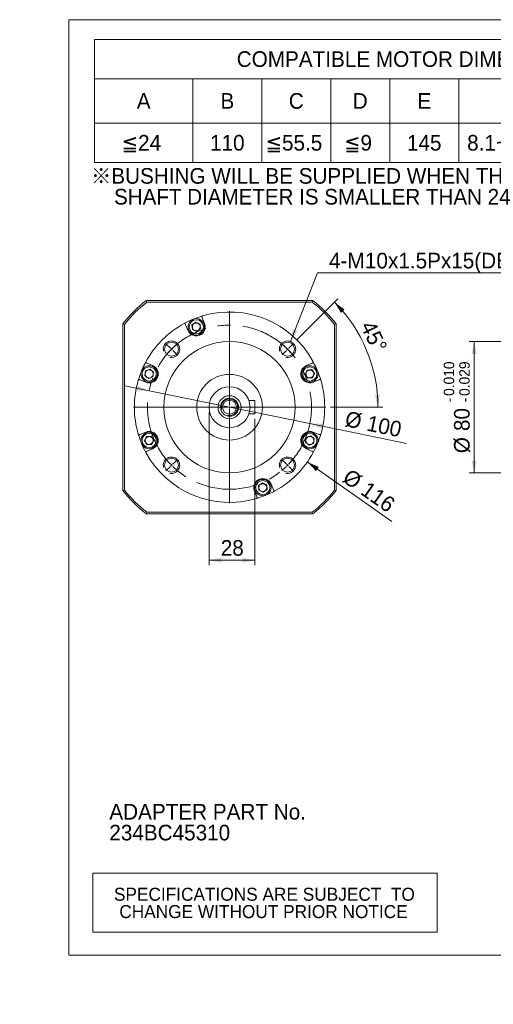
# Model space of a CAD drawing. Header units: millimetres. Extents: x 0 to 861, y 0 to 600.
# Tile 1 of 4: x 0 to 289, y 0 to 600. Entities that reach past the tile are written whole.
import ezdxf

# ---------------------------------------------------------------- set-up
doc = ezdxf.new("R2010")
doc.units = ezdxf.units.MM
doc.header["$LTSCALE"] = 3
doc.linetypes.add('CENTERX2', pattern=[20.32, 12.7, -2.54, 2.54, -2.54])
doc.linetypes.add('HIDDEN', pattern=[1.905, 1.27, -0.635])
doc.styles.add('SLDTEXTSTYLE0', font='ARIAL.TTF', dxfattribs={"width": 0.948})
doc.styles.add('SLDTEXTSTYLE4', font='ARIAL.TTF', dxfattribs={"width": 0.948, "bigfont": 'bigfont'})
doc.styles.add('SLDTEXTSTYLE5', font='MINGLIU.TTC', dxfattribs={"bigfont": 'bigfont'})
doc.dimstyles.new('SLDDIMSTYLE0', dxfattribs={"dimtxt": 9.245947, "dimasz": 7.5, "dimexe": 0, "dimexo": 0.0625, "dimgap": 2.311487, "dimtad": 1, "dimdec": 4, "dimrnd": 1e-09, "dimzin": 12, "dimdsep": 46, "dimtxsty": 'SLDTEXTSTYLE0', "dimsah": 1, "dimcen": 0.09, "dimadec": 0, "dimazin": 0, "dimtfac": 1, "dimtdec": 4, "dimtmove": 0, "dimatfit": 3, "dimfxl": 0, "dimtolj": 1, "dimtzin": 12, "dimarcsym": 0})
doc.dimstyles.new('SLDDIMSTYLE1', dxfattribs={"dimtxt": 9.245947, "dimasz": 7.5, "dimexe": 0, "dimexo": 0.0625, "dimgap": 2.311487, "dimtad": 1, "dimdec": 4, "dimrnd": 1e-09, "dimzin": 12, "dimdsep": 46, "dimtxsty": 'SLDTEXTSTYLE0', "dimsah": 1, "dimcen": 0.09, "dimadec": 0, "dimazin": 0, "dimtfac": 1, "dimtdec": 4, "dimtofl": 0, "dimtmove": 0, "dimatfit": 3, "dimfxl": 0, "dimtolj": 1, "dimtzin": 12, "dimarcsym": 0})
doc.dimstyles.new('SLDDIMSTYLE2', dxfattribs={"dimtxt": 9.245947, "dimasz": 7.5, "dimexe": 0, "dimexo": 0.0625, "dimgap": 2.311487, "dimtad": 1, "dimdec": 4, "dimlfac": 3, "dimzin": 12, "dimdsep": 46, "dimtxsty": 'SLDTEXTSTYLE0', "dimsah": 1, "dimcen": 0.09, "dimadec": 4, "dimazin": 0, "dimtfac": 1, "dimtdec": 4, "dimtofl": 0, "dimtmove": 0, "dimatfit": 3, "dimfxl": 0, "dimtolj": 1, "dimtzin": 12, "dimarcsym": 0})
doc.dimstyles.new('SLDDIMSTYLE3', dxfattribs={"dimtxt": 9.245947, "dimasz": 7.5, "dimexe": 0, "dimexo": 0.0625, "dimgap": 2.311487, "dimtad": 0, "dimtih": 1, "dimtoh": 1, "dimdec": 4, "dimrnd": 1e-09, "dimzin": 12, "dimdsep": 46, "dimtxsty": 'SLDTEXTSTYLE0', "dimblk1": 'NONE', "dimblk2": 'NONE', "dimsah": 1, "dimcen": 0.09, "dimadec": 0, "dimazin": 0, "dimtfac": 1, "dimtdec": 4, "dimtmove": 0, "dimatfit": 3, "dimldrblk": 'NONE', "dimfxl": 0, "dimtolj": 1, "dimtzin": 12, "dimarcsym": 0})
doc.dimstyles.new('SLDDIMSTYLE4', dxfattribs={"dimtxt": 9.245947, "dimasz": 7.5, "dimexe": 0, "dimexo": 0.0625, "dimgap": 2.311487, "dimtad": 1, "dimdec": 4, "dimrnd": 1e-09, "dimzin": 12, "dimdsep": 46, "dimtxsty": 'SLDTEXTSTYLE0', "dimblk1": 'NONE', "dimblk2": 'NONE', "dimsah": 1, "dimcen": 0.09, "dimadec": 0, "dimazin": 0, "dimtfac": 1, "dimtdec": 4, "dimtofl": 0, "dimtmove": 0, "dimatfit": 3, "dimldrblk": 'NONE', "dimfxl": 0, "dimtolj": 1, "dimtzin": 12, "dimarcsym": 0})
doc.dimstyles.new('SLDDIMSTYLE6', dxfattribs={"dimtxt": 9.245947, "dimasz": 7.5, "dimexe": 0, "dimexo": 0.0625, "dimgap": 2.311487, "dimtad": 1, "dimdec": 4, "dimrnd": 1e-09, "dimzin": 12, "dimdsep": 46, "dimtxsty": 'SLDTEXTSTYLE0', "dimsah": 1, "dimcen": 0.09, "dimadec": 0, "dimazin": 0, "dimtol": 1, "dimtp": -0.01, "dimtm": 0.029, "dimtfac": 1, "dimtdec": 3, "dimtofl": 0, "dimtmove": 0, "dimatfit": 3, "dimfxl": 0, "dimtolj": 1, "dimtzin": 0, "dimarcsym": 0})

# ---------------------------------------------------------------- blocks, each defined once
blk = doc.blocks.new('SW_NOTE_0')
at = {"color": 0, "linetype": 'Continuous', "lineweight": 0, "char_height": 9.525, "attachment_point": 1, "style": 'SLDTEXTSTYLE0'}
for s, insert in [('ADAPTER PART No.', (0, 12.28)), ('234BC45310', (0, -0.42))]:
    blk.add_mtext(s, dxfattribs=dict(at, insert=insert))
blk = doc.blocks.new('SW_NOTE_1')
at = {"color": 0, "linetype": 'Continuous', "lineweight": 0, "char_height": 9.525, "attachment_point": 1}
for s, insert, style in [('\\M+181A6BUSHING WILL BE SUPPLIED WHEN THE MOTOR', (0, 12.28), 'SLDTEXTSTYLE4'), ('    SHAFT DIAMETER IS SMALLER THAN 24', (0, -0.42), 'SLDTEXTSTYLE0')]:
    blk.add_mtext(s, dxfattribs=dict(at, insert=insert, style=style))
blk = doc.blocks.new('SW_TABLEANNOTATION_0')
at = {"color": 0, "linetype": 'Continuous', "lineweight": 0}
for p, q in [((0, 0), (0, -75)), ((389.99, 0), (0, 0)), ((389.99, -75), (389.99, 0)), ((0, -24), (389.99, -24)), ((60, -24), (60, -75)), ((102, -24), (102, -75)), ((144, -24), (144, -75)), ((180, -24), (180, -75)), ((221.99, -24), (221.99, -75)), ((281.99, -24), (281.99, -75)), ((335.99, -24), (335.99, -75)), ((0, -51), (389.99, -51)), ((0, -75), (389.99, -75))]:
    blk.add_line(p, q, dxfattribs=at)
at = {"color": 0, "linetype": 'Continuous', "lineweight": 0, "attachment_point": 1}
for s, insert, char_height, style in [('COMPATIBLE MOTOR DIMENSIONS', (86.69, -7.26), 9.525, 'SLDTEXTSTYLE0'), ('A', (25.77, -32.76), 9.52, 'SLDTEXTSTYLE0'), ('B', (76.77, -32.76), 9.52, 'SLDTEXTSTYLE0'), ('C', (118.41, -32.76), 9.52, 'SLDTEXTSTYLE0'), ('D', (157.41, -32.76), 9.52, 'SLDTEXTSTYLE0'), ('E', (196.76, -32.76), 9.52, 'SLDTEXTSTYLE0'), ('F', (248.11, -32.76), 9.52, 'SLDTEXTSTYLE0'), ('H', (304.4, -32.76), 9.52, 'SLDTEXTSTYLE0'), ('L', (359.46, -32.76), 9.52, 'SLDTEXTSTYLE0'), ('\\M+1818524', (16.59, -58.26), 9.525, 'SLDTEXTSTYLE4'), ('110', (70.42, -58.26), 9.525, 'SLDTEXTSTYLE0'), ('\\M+1818555.5', (104.3, -58.26), 9.525, 'SLDTEXTSTYLE4'), ('\\M+181859', (152.12, -58.26), 9.525, 'SLDTEXTSTYLE4'), ('145', (190.41, -58.26), 9.525, 'SLDTEXTSTYLE0'), ('8.1~10.0', (227.11, -58.26), 9.525, 'SLDTEXTSTYLE0'), ('120~140', (284.11, -58.26), 9.525, 'SLDTEXTSTYLE0'), ('\\M+18186', (342.88, -58.64), 9.525, 'SLDTEXTSTYLE5'), ('C-10', (355.58, -58.43), 9.525, 'SLDTEXTSTYLE0')]:
    blk.add_mtext(s, dxfattribs=dict(at, insert=insert, char_height=char_height, style=style))
blk = doc.blocks.new('SW_TABLEANNOTATION_1')
at = {"color": 0, "linetype": 'Continuous', "lineweight": 0}
for p, q in [((0, 0), (0, -36)), ((210, 0), (0, 0)), ((210, -36), (210, 0)), ((0, -36), (210, -36))]:
    blk.add_line(p, q, dxfattribs=at)
at = {"color": 0, "linetype": 'Continuous', "lineweight": 0, "char_height": 7.9375, "attachment_point": 1, "style": 'SLDTEXTSTYLE0'}
for s, insert in [(' SPECIFICATIONS ARE SUBJECT  TO ', (10.04, -8.88)), ('CHANGE WITHOUT PRIOR NOTICE', (16.22, -19.46))]:
    blk.add_mtext(s, dxfattribs=dict(at, insert=insert))
blk = doc.blocks.new('*D10')
at = {"color": 7, "linetype": 'Continuous', "lineweight": 0}
for p, q in [((78.9, 373.86), (64.2, 376.86)), ((176.88, 353.86), (78.9, 373.86)), ((176.88, 353.86), (235.77, 341.83))]:
    blk.add_line(p, q, dxfattribs=at)
for points in [[(78.9, 373.86), (71.85, 376.83), (71.25, 373.89)], [(176.88, 353.86), (183.93, 350.89), (184.53, 353.83)]]:
    blk.add_solid(points, dxfattribs=at)
at = {"color": 7, "linetype": 'Continuous', "lineweight": 0, "char_height": 9.525, "attachment_point": 1, "rotation": 348.4632, "style": 'SLDTEXTSTYLE0'}
for s, insert in [('%%c', (199.61, 361.72)), ('100', (212.83, 359.03))]:
    blk.add_mtext(s, dxfattribs=dict(at, insert=insert))
blk = doc.blocks.new('*D11')
at = {"color": 7, "linetype": 'Continuous', "lineweight": 0}
for p, q in [((115.39, 360.86), (115.39, 267.61)), ((143.39, 356.86), (143.39, 267.61)), ((115.39, 270.61), (143.39, 270.61))]:
    blk.add_line(p, q, dxfattribs=at)
for points in [[(115.39, 270.61), (122.89, 269.11), (122.89, 272.11)], [(143.39, 270.61), (135.89, 272.11), (135.89, 269.11)]]:
    blk.add_solid(points, dxfattribs=at)
at = {"color": 7, "linetype": 'Continuous', "lineweight": 0, "insert": (122.54, 282.89), "char_height": 9.525, "attachment_point": 1, "style": 'SLDTEXTSTYLE0'}
blk.add_mtext('28', dxfattribs=at)
blk = doc.blocks.new('*D12')
at = {"color": 7, "linetype": 'Continuous', "lineweight": 0}
for p, q in [((168.72, 404.69), (193.98, 429.95)), ((189.39, 363.86), (221.36, 363.86))]:
    blk.add_line(p, q, dxfattribs=at)
blk.add_arc((127.89, 363.86), 90.47, 0, 45, dxfattribs=at)
for points in [[(191.86, 427.83), (195.84, 421.3), (198.04, 423.33)], [(218.36, 363.86), (219.55, 371.41), (216.55, 371.29)]]:
    blk.add_solid(points, dxfattribs=at)
at = {"color": 7, "linetype": 'Continuous', "lineweight": 0, "insert": (216.01, 417.57), "char_height": 9.525, "attachment_point": 1, "rotation": 296.02926, "style": 'SLDTEXTSTYLE0'}
blk.add_mtext('45°', dxfattribs=at)
blk = doc.blocks.new('*D14')
at = {"color": 7, "linetype": 'Continuous', "lineweight": 0}
blk.add_line((181.5, 445.68), (337.2, 445.68), dxfattribs=at)
at = {"color": 7, "linetype": 'Continuous', "lineweight": 0, "char_height": 9.525, "attachment_point": 1, "style": 'SLDTEXTSTYLE0'}
for s, insert in [('4-M', (188.52, 457.96)), ('10', (210.38, 457.96)), ('x1.5Px15(DEPTH.)', (224.49, 457.96))]:
    blk.add_mtext(s, dxfattribs=dict(at, insert=insert))
blk = doc.blocks.new('_NONE')
blk = doc.blocks.new('*D15')
at = {"color": 7, "linetype": 'Continuous', "lineweight": 0, "char_height": 9.525, "attachment_point": 1, "rotation": 324.8507, "style": 'SLDTEXTSTYLE0'}
for s, insert in [('%%c', (201.54, 326.89)), ('116', (212.57, 319.13))]:
    blk.add_mtext(s, dxfattribs=dict(at, insert=insert))
blk = doc.blocks.new('SW_CENTERMARKSYMBOL_0')
at = {"color": 0, "linetype": 'Continuous', "lineweight": 0}
for p, q in [((0, 1), (0, 58.5)), ((-1, 0), (-58.5, 0)), ((0, 0), (-0.5, 0)), ((0, 0), (0, 0.5)), ((0, 0), (0, -0.5)), ((0, 0), (0.5, 0)), ((1, 0), (58.5, 0)), ((0, -1), (0, -58.5))]:
    blk.add_line(p, q, dxfattribs=at)
blk = doc.blocks.new('SW_CENTERMARKSYMBOL_1')
at = {"color": 0, "linetype": 'Continuous', "lineweight": 0}
for p, q in [((-0.71, 0.71), (-3.36, 3.36)), ((0, 0), (-0.35, 0.35)), ((0, 0), (0.35, -0.35)), ((70.71, 0), (70.36, -0.35)), ((70.71, 0), (71.06, 0.35)), ((71.42, 0.71), (74.07, 3.36)), ((0.71, -0.71), (3.36, -3.36)), ((70, -0.71), (67.35, -3.36)), ((-0.71, -71.42), (-3.36, -74.07)), ((0, -70.71), (-0.35, -71.06)), ((0, -70.71), (0.35, -70.36)), ((0.71, -70), (3.36, -67.35)), ((70, -70), (67.35, -67.35)), ((70.71, -70.71), (70.36, -70.36)), ((70.71, -70.71), (71.06, -71.06)), ((71.42, -71.42), (74.07, -74.07))]:
    blk.add_line(p, q, dxfattribs=at)
for start, end in [(134.42704, 135), (129.5569, 133.85408), (46.14592, 50.4431), (45, 45.57296), (44.42704, 45), (136.14592, 140.4431), (135, 135.57296), (39.5569, 43.85408), (219.5569, 223.85408), (224.42704, 225), (225, 225.57296), (226.14592, 230.4431), (309.5569, 313.85408), (314.42704, 315), (315, 315.57296), (316.14592, 320.4431)]:
    blk.add_arc((35.36, -35.36), 50, start, end, dxfattribs=at)
blk = doc.blocks.new('*D20')
at = {"color": 7, "linetype": 'Continuous', "lineweight": 0}
for p, q in [((403.74, 403.86), (273.98, 403.86)), ((276.98, 403.86), (276.98, 323.86)), ((403.74, 323.86), (273.98, 323.86))]:
    blk.add_line(p, q, dxfattribs=at)
for points in [[(276.98, 403.86), (275.48, 396.36), (278.48, 396.36)], [(276.98, 323.86), (278.48, 331.36), (275.48, 331.36)]]:
    blk.add_solid(points, dxfattribs=at)
at = {"color": 7, "linetype": 'Continuous', "lineweight": 0, "attachment_point": 1, "rotation": 90, "style": 'SLDTEXTSTYLE0'}
for s, insert, char_height in [('0.010', (258.44, 370.71), 6.35), ('0.029', (267.91, 370.71), 6.35), ('-', (258.44, 366.84), 6.35), ('-', (267.91, 366.84), 6.35), ('80', (264.7, 349.33), 9.525), ('%%c', (264.7, 335.84), 9.525)]:
    blk.add_mtext(s, dxfattribs=dict(at, insert=insert, char_height=char_height))

msp = doc.modelspace()

# ---------------------------------------------------------------- linework, layer by layer
at = {"color": 7, "linetype": 'Continuous', "lineweight": 0}
for p, q in [((30, 600), (861, 600)), ((30, 30), (30, 600)), ((165.071094, 403.865092), (181.503045, 445.677279)), ((175.311502, 330.465932), (226.755852, 294.245433)), ((30, 30), (861, 30))]:
    msp.add_line(p, q, dxfattribs=at)
at = {"color": 7, "linetype": 'Continuous', "lineweight": 15}
for p, q in [((77.42656, 427.856216), (77.080935, 428.85621)), ((77.080935, 428.85621), (178.692944, 428.85621)), ((178.347319, 427.856216), (77.42656, 427.856216)), ((178.692944, 428.85621), (178.347319, 427.856216)), ((62.886942, 313.050208), (62.886942, 414.662217)), ((63.886937, 414.316592), (62.886942, 414.662217)), ((63.886937, 414.316592), (63.886937, 313.395833)), ((101.113832, 414.120024), (102.523381, 410.717068)), ((104.99341, 414.05244), (107.364807, 415.698593)), ((105.233323, 411.175677), (104.99341, 414.05244)), ((107.364807, 415.698593), (109.976113, 414.467981)), ((109.976113, 414.467981), (110.216025, 411.591215)), ((112.686056, 414.926586), (111.276505, 418.329542)), ((192.886937, 414.662217), (191.886943, 414.316592)), ((191.886943, 313.395833), (191.886943, 414.316592)), ((192.886937, 414.662217), (192.886937, 313.050208)), ((107.844628, 409.945065), (105.233323, 411.175677)), ((110.216025, 411.591215), (107.844628, 409.945065)), ((81.026085, 389.219772), (77.623129, 390.629321)), ((178.150751, 390.629321), (174.747795, 389.219772)), ((76.204676, 383.162137), (76.717503, 386.002972)), ((76.717503, 386.002972), (79.434149, 386.97927)), ((79.434149, 386.97927), (81.637971, 385.114733)), ((81.637971, 385.114733), (81.125148, 382.273897)), ((173.975792, 383.898524), (175.206404, 386.50983)), ((175.206404, 386.50983), (178.083166, 386.749742)), ((178.083166, 386.749742), (179.72932, 384.378345)), ((179.72932, 384.378345), (178.498708, 381.76704)), ((73.41361, 380.466647), (76.816566, 379.057097)), ((78.408498, 381.297599), (76.204676, 383.162137)), ((81.125148, 382.273897), (78.408498, 381.297599)), ((175.621942, 381.527127), (173.975792, 383.898524)), ((178.498708, 381.76704), (175.621942, 381.527127)), ((178.957313, 379.057097), (182.360269, 380.466647)), ((139.729659, 367.856213), (143.38694, 367.856213)), ((143.38694, 359.856213), (143.38694, 367.856213)), ((139.729659, 359.856213), (143.38694, 359.856213)), ((76.816566, 348.655329), (73.41361, 347.245779)), ((182.360269, 347.245779), (178.957313, 348.655329)), ((76.044559, 343.33408), (77.275172, 345.945386)), ((77.690713, 340.962683), (76.044559, 343.33408)), ((77.275172, 345.945386), (80.151938, 346.185298)), ((80.151938, 346.185298), (81.798088, 343.813901)), ((81.798088, 343.813901), (80.567475, 341.202596)), ((174.135908, 342.597693), (174.648732, 345.438528)), ((176.339731, 340.733155), (174.135908, 342.597693)), ((174.648732, 345.438528), (177.365381, 346.414826)), ((177.365381, 346.414826), (179.569203, 344.550289)), ((179.569203, 344.550289), (179.056376, 341.709453)), ((77.623129, 337.083105), (81.026085, 338.492654)), ((80.567475, 341.202596), (77.690713, 340.962683)), ((174.747795, 338.492654), (178.150751, 337.083105)), ((179.056376, 341.709453), (176.339731, 340.733155)), ((63.886937, 313.395833), (62.886942, 313.050208)), ((143.087824, 312.785839), (144.497374, 309.382883)), ((145.557854, 316.121211), (147.929251, 317.767361)), ((145.797767, 313.244445), (145.557854, 316.121211)), ((148.409072, 312.013833), (145.797767, 313.244445)), ((147.929251, 317.767361), (150.540557, 316.536748)), ((150.780469, 313.659986), (148.409072, 312.013833)), ((150.540557, 316.536748), (150.780469, 313.659986)), ((154.660048, 313.592402), (153.250499, 316.995358)), ((192.886937, 313.050208), (191.886943, 313.395833)), ((77.42656, 299.85621), (77.080935, 298.856215)), ((178.692944, 298.856215), (77.080935, 298.856215)), ((77.42656, 299.85621), (178.347319, 299.85621)), ((178.692944, 298.856215), (178.347319, 299.85621))]:
    msp.add_line(p, q, dxfattribs=at)
for centre, radius in [((107.604718, 412.821828), 5), ((107.604718, 412.821828), 4.333333), ((127.88694, 363.856213), 40), ((92.531601, 399.211552), 4.25), ((163.242279, 399.211552), 4.25), ((78.921325, 384.138435), 5), ((78.921325, 384.138435), 4.333333), ((176.852555, 384.138435), 5), ((176.852555, 384.138435), 4.333333), ((127.88694, 363.856213), 20), ((127.88694, 363.856213), 12.5), ((127.88694, 363.856213), 7), ((127.88694, 363.856213), 5.5), ((127.88694, 363.856213), 4.25), ((78.921325, 343.573991), 5), ((176.852555, 343.573991), 5), ((78.921325, 343.573991), 4.333333), ((176.852555, 343.573991), 4.333333), ((92.531601, 328.500874), 4.25), ((163.242279, 328.500874), 4.25), ((148.169162, 314.890598), 5), ((148.169162, 314.890598), 4.333333)]:
    msp.add_circle(centre, radius, dxfattribs=at)
at = {"color": 7, "linetype": 'CENTERX2', "lineweight": 0}
msp.add_circle((127.88694, 363.856213), 50, dxfattribs=at)
at = {"color": 7, "linetype": 'Continuous', "lineweight": 15}
for centre, radius, start, end in [((127.88694, 363.856213), 82.5, 128.012279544, 141.987720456), ((127.88694, 363.856213), 81.5, 128.253781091, 141.746218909), ((127.88694, 363.856213), 81.5, 38.253781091, 51.746218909), ((127.88694, 363.856213), 82.5, 38.012279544, 51.987720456), ((127.88694, 363.856213), 58, 28.489593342, 106.510406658), ((127.88694, 363.856213), 58, 118.489593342, 151.510406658), ((127.88694, 363.856213), 58, 106.510406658, 118.489593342), ((100.45949, 414.393179), 0.5, 22.5, 118.489593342), ((107.604718, 412.821828), 5.5, 202.5, 22.5), ((107.604718, 412.821828), 2.5, 124.767221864, 184.767221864), ((107.604718, 412.821828), 2.5, 64.767221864, 124.767221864), ((107.604718, 412.821828), 2.5, 4.767221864, 64.767221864), ((111.546044, 418.98538), 0.5, 106.510406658, 202.5), ((107.604718, 412.821828), 2.5, 184.767221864, 244.767221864), ((107.604718, 412.821828), 2.5, 244.767221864, 304.767221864), ((107.604718, 412.821828), 2.5, 304.767221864, 4.767221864), ((127.88694, 363.856213), 58, 151.510406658, 163.489593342), ((77.349973, 391.283663), 0.5, 151.510406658, 247.5), ((178.423906, 391.283663), 0.5, 292.5, 28.489593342), ((127.88694, 363.856213), 58, 16.510406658, 28.489593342), ((78.921325, 384.138435), 2.5, 169.767221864, 229.767221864), ((78.921325, 384.138435), 2.5, 109.767221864, 169.767221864), ((78.921325, 384.138435), 5.5, 247.5, 67.5), ((78.921325, 384.138435), 2.5, 49.767221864, 109.767221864), ((78.921325, 384.138435), 2.5, 349.767221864, 49.767221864), ((176.852555, 384.138435), 5.5, 112.5, 292.5), ((176.852555, 384.138435), 2.5, 154.767221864, 214.767221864), ((176.852555, 384.138435), 2.5, 94.767221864, 154.767221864), ((176.852555, 384.138435), 2.5, 34.767221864, 94.767221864), ((176.852555, 384.138435), 2.5, 334.767221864, 34.767221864), ((127.88694, 363.856213), 58, 163.489593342, 196.510406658), ((72.757772, 380.197109), 0.5, 67.5, 163.489593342), ((78.921325, 384.138435), 2.5, 229.767221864, 289.767221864), ((78.921325, 384.138435), 2.5, 289.767221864, 349.767221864), ((176.852555, 384.138435), 2.5, 214.767221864, 274.767221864), ((176.852555, 384.138435), 2.5, 274.767221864, 334.767221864), ((183.016107, 380.197109), 0.5, 16.510406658, 112.5), ((127.88694, 363.856213), 58, 343.489593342, 16.510406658), ((78.921325, 343.573991), 5.5, 292.5, 112.5), ((176.852555, 343.573991), 5.5, 67.5, 247.5), ((72.757772, 347.515317), 0.5, 196.510406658, 292.5), ((127.88694, 363.856213), 58, 196.510406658, 208.489593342), ((78.921325, 343.573991), 2.5, 154.767221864, 214.767221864), ((78.921325, 343.573991), 2.5, 94.767221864, 154.767221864), ((78.921325, 343.573991), 2.5, 214.767221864, 274.767221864), ((78.921325, 343.573991), 2.5, 34.767221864, 94.767221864), ((78.921325, 343.573991), 2.5, 274.767221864, 334.767221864), ((78.921325, 343.573991), 2.5, 334.767221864, 34.767221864), ((176.852555, 343.573991), 2.5, 169.767221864, 229.767221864), ((176.852555, 343.573991), 2.5, 109.767221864, 169.767221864), ((176.852555, 343.573991), 2.5, 49.767221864, 109.767221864), ((176.852555, 343.573991), 2.5, 289.767221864, 349.767221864), ((176.852555, 343.573991), 2.5, 349.767221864, 49.767221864), ((127.88694, 363.856213), 58, 331.510406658, 343.489593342), ((183.016107, 347.515317), 0.5, 247.5, 343.489593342), ((77.349973, 336.428763), 0.5, 112.5, 208.489593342), ((127.88694, 363.856213), 58, 208.489593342, 286.510406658), ((127.88694, 363.856213), 58, 298.489593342, 331.510406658), ((176.852555, 343.573991), 2.5, 229.767221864, 289.767221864), ((178.423906, 336.428763), 0.5, 331.510406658, 67.5), ((148.169162, 314.890598), 5.5, 22.5, 202.5), ((127.88694, 363.856213), 82.5, 218.012279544, 231.987720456), ((127.88694, 363.856213), 81.5, 218.253781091, 231.746218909), ((127.88694, 363.856213), 58, 286.510406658, 298.489593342), ((148.169162, 314.890598), 2.5, 124.767221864, 184.767221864), ((148.169162, 314.890598), 2.5, 184.767221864, 244.767221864), ((148.169162, 314.890598), 2.5, 64.767221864, 124.767221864), ((148.169162, 314.890598), 2.5, 244.767221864, 304.767221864), ((148.169162, 314.890598), 2.5, 4.767221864, 64.767221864), ((148.169162, 314.890598), 2.5, 304.767221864, 4.767221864), ((155.31439, 313.319246), 0.5, 202.5, 298.489593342), ((127.88694, 363.856213), 81.5, 308.253781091, 321.746218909), ((127.88694, 363.856213), 82.5, 308.012279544, 321.987720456), ((144.227835, 308.727045), 0.5, 286.510406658, 22.5)]:
    msp.add_arc(centre, radius, start, end, dxfattribs=at)
at = {"color": 7, "linetype": 'HIDDEN', "lineweight": 0}
for centre in [(107.604718, 412.821828), (176.852555, 384.138435), (78.921325, 343.573991), (148.169162, 314.890598)]:
    msp.add_arc(centre, 2.385665, 255, 195, dxfattribs=at)
at = {"color": 7, "linetype": 'Continuous', "lineweight": 0}
for centre in [(92.531601, 399.211552), (163.242279, 399.211552), (127.88694, 363.856213), (92.531601, 328.500874), (163.242279, 328.500874)]:
    msp.add_arc(centre, 5, 255, 195, dxfattribs=at)
at = {"color": 7, "linetype": 'Continuous', "lineweight": 15}
for points, knots in [([(100.92143, 414.584523), (100.922319, 414.582373), (100.924597, 414.57687), (100.947303, 414.522058), (100.990804, 414.417038), (101.048666, 414.277341), (101.092111, 414.172461), (101.113832, 414.120024)], [0, 0, 0, 0, 0.1374495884, 0.3519609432, 0.5676066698, 0.7838145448, 1, 1, 1, 1]), ([(111.276505, 418.329542), (111.26198, 418.364608), (111.225934, 418.451628), (111.171785, 418.582359), (111.123327, 418.699346), (111.090436, 418.778754), (111.086214, 418.788943), (111.084104, 418.794037)], [0, 0, 0, 0, 0.14500651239, 0.35984657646, 0.57356943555, 0.78677687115, 1, 1, 1, 1]), ([(77.623129, 390.629321), (77.588063, 390.643846), (77.501043, 390.679893), (77.370312, 390.73404), (77.253325, 390.782502), (77.173918, 390.815393), (77.163726, 390.819613), (77.15863, 390.821723)], [0, 0, 0, 0, 0.1450063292, 0.359846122, 0.5735693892, 0.7867765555, 1, 1, 1, 1]), ([(178.61525, 390.821723), (178.6131, 390.820833), (178.607596, 390.818556), (178.552785, 390.79585), (178.447765, 390.752348), (178.308068, 390.694486), (178.203188, 390.651042), (178.150751, 390.629321)], [0, 0, 0, 0, 0.1374495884, 0.3519609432, 0.5676066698, 0.7838145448, 1, 1, 1, 1]), ([(72.949115, 380.659049), (72.951263, 380.658159), (72.956763, 380.655879), (73.011577, 380.633177), (73.116596, 380.589674), (73.256293, 380.531812), (73.361173, 380.488368), (73.41361, 380.466647)], [0, 0, 0, 0, 0.1374493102, 0.3519604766, 0.5676063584, 0.7838143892, 1, 1, 1, 1]), ([(182.360269, 380.466647), (182.395335, 380.481173), (182.482355, 380.517219), (182.613086, 380.571367), (182.730073, 380.619825), (182.809481, 380.652717), (182.81967, 380.656938), (182.824764, 380.659049)], [0, 0, 0, 0, 0.14500651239, 0.35984657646, 0.57356943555, 0.78677687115, 1, 1, 1, 1]), ([(73.41361, 347.245779), (73.378544, 347.231253), (73.291524, 347.195207), (73.160793, 347.141059), (73.043806, 347.0926), (72.964399, 347.059709), (72.95421, 347.055487), (72.949115, 347.053377)], [0, 0, 0, 0, 0.14500651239, 0.35984657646, 0.57356943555, 0.78677687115, 1, 1, 1, 1]), ([(182.824764, 347.053377), (182.822616, 347.054267), (182.817117, 347.056547), (182.762303, 347.079249), (182.657283, 347.122752), (182.517586, 347.180613), (182.412706, 347.224058), (182.360269, 347.245779)], [0, 0, 0, 0, 0.1374493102, 0.3519604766, 0.5676063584, 0.7838143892, 1, 1, 1, 1]), ([(77.15863, 336.890703), (77.160779, 336.891592), (77.166283, 336.89387), (77.221094, 336.916576), (77.326115, 336.960077), (77.465812, 337.017939), (77.570692, 337.061384), (77.623129, 337.083105)], [0, 0, 0, 0, 0.1374495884, 0.3519609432, 0.5676066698, 0.7838145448, 1, 1, 1, 1]), ([(178.150751, 337.083105), (178.185817, 337.068579), (178.272837, 337.032533), (178.403568, 336.978385), (178.520555, 336.929924), (178.599962, 336.897033), (178.610154, 336.892813), (178.61525, 336.890703)], [0, 0, 0, 0, 0.1450063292, 0.359846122, 0.5735693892, 0.7867765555, 1, 1, 1, 1]), ([(154.85245, 313.127903), (154.85156, 313.130052), (154.849283, 313.135556), (154.826577, 313.190367), (154.783075, 313.295388), (154.725213, 313.435085), (154.681769, 313.539965), (154.660048, 313.592402)], [0, 0, 0, 0, 0.1374495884, 0.3519609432, 0.5676066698, 0.7838145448, 1, 1, 1, 1]), ([(144.497374, 309.382883), (144.511899, 309.347817), (144.547946, 309.260797), (144.602094, 309.130067), (144.650552, 309.013079), (144.683444, 308.933672), (144.687665, 308.923483), (144.689776, 308.918388)], [0, 0, 0, 0, 0.14500651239, 0.35984657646, 0.57356943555, 0.78677687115, 1, 1, 1, 1])]:
    msp.add_open_spline(points, degree=3, knots=knots, dxfattribs=at)
at = {"color": 7, "linetype": 'Continuous', "lineweight": 0}
for points in [[(165.071094, 403.865092), (169.210378, 410.296758), (166.418254, 411.394047)], [(175.311502, 330.465932), (180.580447, 324.921726), (182.307531, 327.37472)]]:
    msp.add_solid(points, dxfattribs=at)

# ---------------------------------------------------------------- block references
for name, p in [('SW_TABLEANNOTATION_0', (45.600941, 588.018271)), ('SW_NOTE_1', (43.5, 497.3)), ('SW_CENTERMARKSYMBOL_0', (127.88694, 363.856213)), ('SW_CENTERMARKSYMBOL_1', (92.531601, 399.211552)), ('SW_NOTE_0', (54.632504, 109.822393)), ('SW_TABLEANNOTATION_1', (44.491081, 79.921194))]:
    msp.add_blockref(name, p, dxfattribs=at)

# ---------------------------------------------------------------- dimensions: what is measured, and where the dimension line sits
dim = msp.add_diameter_dim_2p(p1=(3.778258, 9.239789), p2=(0, 0), text='4-M<>x1.5Px15(DEPTH.)', dimstyle='SLDDIMSTYLE3', override={"dimpost": '<>'}, dxfattribs=at)
dim.commit()
dim.dimension.update_dxf_attribs({"geometry": '*D14', "text_midpoint": (260.476961, 452.774057), "dimtype": 163})
dim = msp.add_angular_dim_2l(base=(211.472818, 398.478617), line1=((166.601036, 402.570309), (159.883522, 395.852795)), line2=((186.38694, 363.856213), (69.38694, 363.856213)), dimstyle='SLDDIMSTYLE2', dxfattribs=at)
dim.commit()
dim.dimension.update_dxf_attribs({"geometry": '*D12', "text_midpoint": (209.183, 403.558361), "dimtype": 162})
dim = msp.add_linear_dim(base=(276.982571, 323.856213), p1=(406.739222, 403.856213), p2=(406.739222, 323.856213), angle=90, text='%%c<>', dimstyle='SLDDIMSTYLE6', dxfattribs=at)
dim.commit()
dim.dimension.update_dxf_attribs({"geometry": '*D20', "text_midpoint": (276.982571, 363.856213), "dimtype": 160})
for p1, p2, dimstyle, picture, middle in [((176.876762, 353.856346), (78.897118, 373.856079), 'SLDDIMSTYLE0', '*D10', (214.412579, 346.194522)), ((38.380118, 109.196799), (0, 0), 'SLDDIMSTYLE4', '*D15', (209.183, 306.618444))]:
    dim = msp.add_diameter_dim_2p(p1=p1, p2=p2, dimstyle=dimstyle, dxfattribs=at)
    dim.commit()
    dim.dimension.update_dxf_attribs({"geometry": picture, "text_midpoint": middle, "dimtype": 163})
dim = msp.add_linear_dim(base=(143.38694, 270.607271), p1=(115.38694, 363.856213), p2=(143.38694, 359.856213), angle=0, dimstyle='SLDDIMSTYLE1', dxfattribs=at)
dim.commit()
dim.dimension.update_dxf_attribs({"geometry": '*D11', "text_midpoint": (129.590374, 270.607271), "dimtype": 160})

doc.saveas('drawing.dxf')
